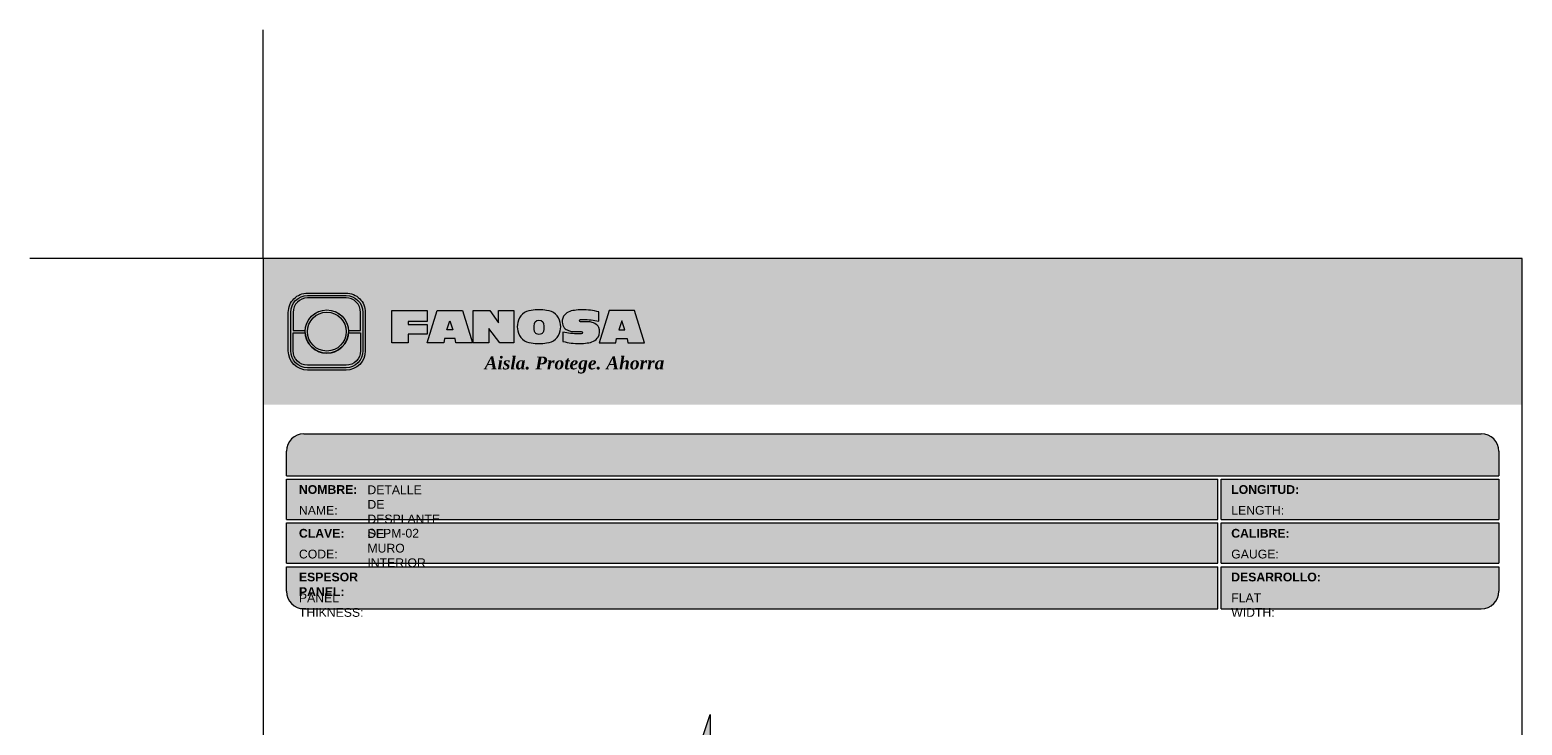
# Model space of a CAD drawing. Header units: millimetres. Extents: x 398.6 to 428.6, y 81.2 to 116.7.
# Tile 2 of 2: x 398.6 to 424.2, y 104.8 to 116.7. Entities that reach past the tile are written whole.
import ezdxf

# ---------------------------------------------------------------- set-up
doc = ezdxf.new("R2010")
doc.units = ezdxf.units.MM
doc.header["$LTSCALE"] = 0.025
doc.layers.get('0').update_dxf_attribs({"lineweight": 5})
for name, color, linetype, lineweight in [('hatch', 252, 'Continuous', 0), ('Poliestireno', 253, 'Continuous', 13), ('TEXTO CUADRO DATOS', 251, 'Continuous', 0)]:
    doc.layers.add(name, color=color, linetype=linetype, lineweight=lineweight)
doc.styles.get("Standard").update_dxf_attribs({"font": 'romand.shx'})
pattern_1 = [(0, (39.32441523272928, -161.1013951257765), (0.161925, 0.09348744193), [0.10795, -0.2159]), (120, (39.32441523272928, -161.1013951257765), (-0.1619249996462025, 0.09348744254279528), [0.1079499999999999, -0.2158999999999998]), (59.99999999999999, (39.32441523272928, -161.1013951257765), (3.537975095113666e-10, 0.1869748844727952), [-0.2159, 0.10795])]

# ---------------------------------------------------------------- blocks, each defined once
blk = doc.blocks.new('LOGO 1')
for color, points in [(7, [(362.633524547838, 273.3012676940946), (362.633524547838, 270.8012676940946), (384.2235245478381, 270.8012676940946), (384.2235245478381, 273.3012676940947)]), (30, [(364.0980555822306, 272.0718926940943), (364.3048789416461, 272.0718926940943), (364.3048789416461, 272.3812676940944, 0.4142135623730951), (364.0573789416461, 272.6287676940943), (363.3973789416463, 272.6287676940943, 0.4142135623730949), (363.1498789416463, 272.3812676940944), (363.1498789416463, 272.0718926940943), (363.3567023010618, 272.0718926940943, -0.9459053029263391)]), (252, [(364.0602079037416, 272.0512676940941, 1), (363.3945499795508, 272.0512676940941, 1)]), (7, [(364.8420585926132, 272.4104305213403), (365.4501879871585, 272.4104305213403), (365.4501879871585, 272.2247109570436), (365.119665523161, 272.2247109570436), (365.119665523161, 272.1719110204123), (365.4501879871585, 272.1719110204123), (365.4501879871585, 272.00471122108), (365.119665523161, 272.00471122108), (365.119665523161, 271.8609844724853), (364.8420585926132, 271.8609844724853)]), (170, [(364.3048789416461, 271.7212676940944), (364.3048789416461, 272.0306426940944), (364.0980555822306, 272.0306426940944, -0.9459053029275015), (363.3567023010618, 272.0306426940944), (363.1498789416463, 272.0306426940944), (363.1498789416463, 271.7212676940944, 0.4142135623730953), (363.3973789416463, 271.4737676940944), (364.057378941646, 271.4737676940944, 0.4142135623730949)])]:
    blk.add_hatch(color=color).paths.add_polyline_path(points)
h = blk.add_hatch(color=7)
edge = h.paths.add_edge_path()
edge.add_arc((364.057378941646, 271.7212676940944), 0.3299999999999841, -89.99999999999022, 9.890754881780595e-12, ccw=False)
edge.add_line((364.0573789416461, 271.3912676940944), (363.3973789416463, 271.3912676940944))
edge.add_arc((363.3973789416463, 271.7212676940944), 0.3299999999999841, 179.9999999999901, 269.9999999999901, ccw=False)
edge.add_line((363.0673789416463, 271.7212676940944), (363.0673789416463, 272.3812676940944))
edge.add_arc((363.3973789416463, 272.3812676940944), 0.3299999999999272, 90, 180, ccw=False)
edge.add_line((363.3973789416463, 272.7112676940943), (364.0573789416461, 272.7112676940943))
edge.add_arc((364.0573789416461, 272.3812676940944), 0.3299999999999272, 0, 90, ccw=False)
edge.add_line((364.387378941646, 272.3812676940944), (364.387378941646, 271.7212676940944))
edge = h.paths.add_edge_path(flags=16)
edge.add_arc((364.0573789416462, 271.7212676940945), 0.2887500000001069, 269.9999999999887, 359.9999999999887, ccw=False)
edge.add_line((364.0573789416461, 271.4325176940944), (363.3973789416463, 271.4325176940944))
edge.add_arc((363.3973789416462, 271.7212676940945), 0.2887500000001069, 180.0000000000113, 270.0000000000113, ccw=False)
edge.add_line((363.1086289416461, 271.7212676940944), (363.1086289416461, 272.3812676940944))
edge.add_arc((363.3973789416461, 272.3812676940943), 0.28875000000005, 89.99999999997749, 179.9999999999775, ccw=False)
edge.add_line((363.3973789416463, 272.6700176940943), (364.0573789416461, 272.6700176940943))
edge.add_arc((364.0573789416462, 272.3812676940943), 0.28875000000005, 2.262368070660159e-11, 90.00000000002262, ccw=False)
edge.add_line((364.3461289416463, 272.3812676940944), (364.3461289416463, 271.7212676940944))
h = blk.add_hatch(color=7)
h.paths.add_polyline_path([(363.3561289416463, 272.0512676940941, 1), (364.0986289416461, 272.0512676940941, 1)])
h.paths.add_polyline_path([(364.0602079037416, 272.0512676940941, -1), (363.3945499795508, 272.0512676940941, -1)], flags=16)
h = blk.add_hatch(color=7)
h.paths.add_polyline_path([(365.620750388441, 272.4104305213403), (365.4485062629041, 271.8609844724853), (365.7332546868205, 271.8609844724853), (365.7479187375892, 271.934277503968), (365.9266795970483, 271.934277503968), (365.9413436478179, 271.8609844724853), (366.2260920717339, 271.8609844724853), (366.0538479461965, 272.4104305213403)])
h.paths.add_polyline_path([(365.837299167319, 272.2366800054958), (365.8906148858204, 272.0814774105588), (365.7839834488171, 272.0814774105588)], flags=16)
h = blk.add_hatch(color=7)
h.paths.add_polyline_path([(366.9358659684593, 272.4104305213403), (366.6709453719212, 272.4104305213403), (366.6709453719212, 272.1991139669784), (366.5221127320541, 272.4104305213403), (366.2395855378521, 272.4104305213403), (366.2395855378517, 271.8609844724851), (366.5045061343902, 271.8609844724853), (366.5045061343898, 272.1071001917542), (366.6947223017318, 271.8609844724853), (366.9358659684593, 271.8609844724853)])
h.paths.add_polyline_path([(367.4970415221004, 272.4140725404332, 0.09403921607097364), (367.2339520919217, 272.4140725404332, 0.3497782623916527), (367.0006865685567, 272.2074327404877, 0.09737279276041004), (367.0006865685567, 272.0639822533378, 0.3497782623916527), (367.2339520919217, 271.8573424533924, 0.09403921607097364), (367.4970415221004, 271.8573424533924, 0.3497782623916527), (367.7303070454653, 272.0639822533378, 0.09737279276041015), (367.7303070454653, 272.2074327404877, 0.3497782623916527)])
h.paths.add_polyline_path([(367.2999959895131, 272.2148320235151, -0.3799377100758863), (367.4309976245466, 272.2148320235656, -0.158874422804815), (367.4503779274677, 272.1817168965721, -0.1263576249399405), (367.44577155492, 272.0572845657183, -0.2142742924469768), (367.4126854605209, 272.0188340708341, -0.2226123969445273), (367.318308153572, 272.0188340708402, -0.2142742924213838), (367.2852220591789, 272.0572845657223, -0.1263576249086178), (367.2806156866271, 272.1817168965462, -0.1588744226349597)], flags=16)
h.paths.add_polyline_path([(368.0775589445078, 272.2601931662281), (368.1276424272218, 272.2601931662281, -0.05869489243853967), (368.3904870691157, 272.2278050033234), (368.3904870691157, 272.3881713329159, 0.06395994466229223), (368.1046346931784, 272.4264429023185, 0.04691611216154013), (367.9730899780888, 272.4140725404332, 0.2229690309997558), (367.7857619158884, 272.3139728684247, 0.1654172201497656), (367.7667124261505, 272.182419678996, 0.1952229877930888), (367.8161538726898, 272.1004656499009, 0.07724634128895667), (367.887655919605, 272.0635888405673, 0.08066867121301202), (367.9607834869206, 272.0517133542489), (368.0895714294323, 272.0517133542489, -1), (368.0895714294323, 272.0112218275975), (368.0394879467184, 272.0112218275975, -0.05869489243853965), (367.7766433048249, 272.0436099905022), (367.7766433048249, 271.8832436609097, 0.0639599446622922), (368.0624956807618, 271.8449720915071, 0.04691611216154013), (368.1940403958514, 271.8573424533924, 0.2229690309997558), (368.3813684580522, 271.9574421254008, 0.2091142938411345), (368.391184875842, 272.1225548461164, 0.1301021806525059), (368.3636451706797, 272.1610969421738, 0.09267767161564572), (368.2794744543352, 272.2078261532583, 0.08066867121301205), (368.2063468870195, 272.2197016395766), (368.0775589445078, 272.2197016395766, -1)])
h.paths.add_polyline_path([(369.0017330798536, 272.4104305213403), (368.5686355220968, 272.4104305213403), (368.3963913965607, 271.8609844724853), (368.6811398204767, 271.8609844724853), (368.6958038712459, 271.934277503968), (368.8745647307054, 271.934277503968), (368.8892287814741, 271.8609844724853), (369.1739772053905, 271.8609844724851)])
h.paths.add_polyline_path([(368.7851843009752, 272.2366800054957), (368.8385000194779, 272.0814774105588), (368.7318685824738, 272.0814774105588)], flags=16)
at = {"color": 7}
for points in [[(364.387378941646, 271.7212676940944, -0.414213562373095), (364.0573789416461, 271.3912676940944), (363.3973789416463, 271.3912676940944, -0.414213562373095), (363.0673789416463, 271.7212676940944), (363.0673789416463, 272.3812676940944, -0.414213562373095), (363.3973789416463, 272.7112676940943), (364.0573789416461, 272.7112676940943, -0.4142135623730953), (364.387378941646, 272.3812676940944)], [(364.3461289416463, 271.7212676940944, -0.4142135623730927), (364.0573789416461, 271.4325176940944), (363.3973789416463, 271.4325176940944, -0.4142135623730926), (363.1086289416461, 271.7212676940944), (363.1086289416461, 272.3812676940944, -0.414213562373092), (363.3973789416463, 272.6700176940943), (364.0573789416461, 272.6700176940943, -0.4142135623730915), (364.3461289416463, 272.3812676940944)], [(367.7303070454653, 272.2074327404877, 0.3497782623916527), (367.4970415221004, 272.4140725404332, 0.09403921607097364), (367.2339520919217, 272.4140725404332, 0.3497782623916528), (367.0006865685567, 272.2074327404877, 0.09737279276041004), (367.0006865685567, 272.0639822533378, 0.3497782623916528), (367.2339520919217, 271.8573424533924, 0.09403921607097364), (367.4970415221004, 271.8573424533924, 0.3497782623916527), (367.7303070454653, 272.0639822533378, 0.09737279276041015)], [(368.3637508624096, 272.1610094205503, 0.09280978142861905), (368.2794744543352, 272.2078261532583, 0.08066867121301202), (368.2063468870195, 272.2197016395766), (368.0775589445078, 272.2197016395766, -0.9999999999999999), (368.0775589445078, 272.2601931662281), (368.1276424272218, 272.2601931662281, -0.05869489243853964), (368.3904870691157, 272.2278050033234), (368.3904870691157, 272.3881713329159, 0.06395994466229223), (368.1046346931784, 272.4264429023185, 0.04691611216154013), (367.9730899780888, 272.4140725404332, 0.2229690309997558), (367.7857619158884, 272.3139728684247, 0.1654172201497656), (367.7667124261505, 272.182419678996, 0.1952229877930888), (367.8161538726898, 272.1004656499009, 0.07724634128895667), (367.887655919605, 272.0635888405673, 0.08066867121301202), (367.9607834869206, 272.0517133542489), (368.0895714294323, 272.0517133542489, -0.9999999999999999), (368.0895714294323, 272.0112218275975), (368.0394879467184, 272.0112218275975, -0.05869489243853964), (367.7766433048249, 272.0436099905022), (367.7766433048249, 271.8832436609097, 0.06395994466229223), (368.0624956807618, 271.8449720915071, 0.04691611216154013), (368.1940403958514, 271.8573424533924, 0.2229690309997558), (368.3813684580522, 271.9574421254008, 0.2091142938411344), (368.391184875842, 272.1225548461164, 0.1341802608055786)], [(367.2852220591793, 272.0572845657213, 0.2142742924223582), (367.318308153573, 272.0188340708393, 0.2226123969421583), (367.4126854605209, 272.0188340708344, 0.2142742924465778), (367.44577155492, 272.0572845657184, 0.1263576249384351), (367.4503779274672, 272.1817168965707, 0.1588744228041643), (367.4309976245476, 272.2148320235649, 0.379937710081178), (367.2999959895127, 272.2148320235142, 0.1588744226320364), (367.2806156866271, 272.1817168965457, 0.1263576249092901)]]:
    blk.add_lwpolyline(points, format="xyb", close=True, dxfattribs=at)
at = {"color": 30}
blk.add_lwpolyline([(364.3048789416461, 272.0718926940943), (364.3048789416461, 272.3812676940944, 0.414213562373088), (364.0573789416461, 272.6287676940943), (363.3973789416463, 272.6287676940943, 0.4142135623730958), (363.1498789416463, 272.3812676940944), (363.1498789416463, 272.0718926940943), (363.3567023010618, 272.0718926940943, -0.9459053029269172), (364.0980555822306, 272.0718926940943)], format="xyb", close=True, dxfattribs=at)
at = {"color": 7}
for points in [[(364.8420585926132, 272.4104305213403), (365.4501879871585, 272.4104305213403), (365.4501879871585, 272.2247109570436), (365.119665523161, 272.2247109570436), (365.119665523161, 272.1719110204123), (365.4501879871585, 272.1719110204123), (365.4501879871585, 272.00471122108), (365.119665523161, 272.00471122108), (365.119665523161, 271.8609844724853), (364.8420585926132, 271.8609844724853)], [(365.7332546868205, 271.8609844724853), (365.4485062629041, 271.8609844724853), (365.620750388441, 272.4104305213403), (366.0538479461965, 272.4104305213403), (366.2260920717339, 271.8609844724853), (365.9413436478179, 271.8609844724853), (365.9266795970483, 271.934277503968), (365.7479187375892, 271.934277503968)], [(366.5045061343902, 272.1071001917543), (366.5045061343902, 271.8609844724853), (366.2395855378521, 271.8609844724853), (366.2395855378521, 272.4104305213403), (366.5221127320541, 272.4104305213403), (366.6709453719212, 272.1991139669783), (366.6709453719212, 272.4104305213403), (366.9358659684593, 272.4104305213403), (366.9358659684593, 271.8609844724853), (366.6947223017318, 271.8609844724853)], [(368.8745647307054, 271.934277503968), (368.8892287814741, 271.8609844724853), (369.1739772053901, 271.8609844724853), (369.0017330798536, 272.4104305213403), (368.5686355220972, 272.4104305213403), (368.3963913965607, 271.8609844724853), (368.6811398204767, 271.8609844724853), (368.6958038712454, 271.934277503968)], [(365.7839834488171, 272.0814774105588), (365.837299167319, 272.2366800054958), (365.8906148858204, 272.0814774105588)], [(368.8385000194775, 272.0814774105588), (368.7851843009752, 272.2366800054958), (368.7318685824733, 272.0814774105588)]]:
    blk.add_lwpolyline(points, close=True, dxfattribs=at)
at = {"color": 170}
blk.add_lwpolyline([(363.3567023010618, 272.0306426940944, 0.9459053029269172), (364.0980555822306, 272.0306426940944), (364.3048789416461, 272.0306426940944), (364.3048789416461, 271.7212676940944, -0.4142135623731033), (364.0573789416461, 271.4737676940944), (363.3973789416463, 271.4737676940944, -0.414213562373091), (363.1498789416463, 271.7212676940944), (363.1498789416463, 272.0306426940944)], format="xyb", close=True, dxfattribs=at)
at = {"color": 7}
for radius in [0.3712499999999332, 0.332828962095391]:
    blk.add_circle((363.7273789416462, 272.0512676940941), radius, dxfattribs=at)
at = {"color": 254, "insert": (366.4315877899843, 271.623287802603), "char_height": 0.22, "width": 5.448476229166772, "attachment_point": 1}
blk.add_mtext('{\\fBookman Old Style|b1|i1|c0|p18;\\C255;Aisla. Protege. Ahorra}', dxfattribs=at)

msp = doc.modelspace()

# ---------------------------------------------------------------- hatches: boundary and pattern name
msp.add_hatch(color=253).paths.add_polyline_path([(423.823524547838, 109.4667079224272, 0.4142135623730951), (423.5235245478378, 109.7667079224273), (403.3335245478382, 109.7667079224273, 0.4142135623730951), (403.0335245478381, 109.4667079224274), (403.0335245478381, 109.0467079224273), (423.823524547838, 109.0467079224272)])
h = msp.add_hatch(color=253)
h.paths.add_polyline_path([(419.0030160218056, 108.9867079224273), (403.0335245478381, 108.9867079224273), (403.0335245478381, 108.2967079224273), (419.0030160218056, 108.2967079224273)])
h.paths.add_polyline_path([(419.0030160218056, 108.2367079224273), (403.0335245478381, 108.2367079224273), (403.0335245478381, 107.5467079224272), (419.0030160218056, 107.5467079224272)])
h.paths.add_polyline_path([(419.0030160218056, 107.4867079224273), (403.0335245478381, 107.4867079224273), (403.0335245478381, 107.0667079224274, 0.4142135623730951), (403.3335245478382, 106.7667079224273), (419.003016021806, 106.7667079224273)])
h.paths.add_polyline_path([(423.823524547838, 107.4867079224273), (419.063016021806, 107.4867079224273), (419.063016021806, 106.7667079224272), (423.5235245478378, 106.7667079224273, 0.4142135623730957), (423.823524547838, 107.0667079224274)])
h.paths.add_polyline_path([(423.823524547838, 108.2367079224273), (419.063016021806, 108.2367079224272), (419.0630160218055, 107.5467079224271), (423.823524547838, 107.5467079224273)])
h.paths.add_polyline_path([(423.823524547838, 108.9867079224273), (419.063016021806, 108.9867079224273), (419.063016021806, 108.2967079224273), (423.823524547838, 108.2967079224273)])
at = {"layer": 'hatch', "linetype": 'ByBlock', "lineweight": 0}
h = msp.add_hatch(dxfattribs=at)
h.set_pattern_fill('HONEY', color=256, scale=0.034)
h.set_pattern_definition(pattern_1)
edge = h.paths.add_edge_path(flags=16)
edge.add_line((409.9739434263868, 95.05072663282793), (410.062773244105, 94.99572297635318))
edge.add_line((410.062773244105, 94.99572297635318), (409.9739434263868, 94.95718495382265))
edge.add_line((409.9739434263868, 94.95718495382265), (409.8336961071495, 94.95718495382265))
edge.add_arc((409.8288689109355, 95.04406239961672), 0.08701144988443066, 205.1146872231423, 273.18027157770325, ccw=False)
edge.add_arc((409.7717441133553, 95.02807879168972), 0.03013220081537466, 131.2694536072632, 224.040220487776, ccw=False)
edge.add_line((409.7518688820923, 95.05072663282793), (409.9739434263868, 95.05072663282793))
h.paths.add_polyline_path([(410.6688888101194, 95.05155115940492), (410.8909633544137, 95.06140728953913), (411.0759237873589, 95.0885281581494), (411.0777191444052, 95.09972662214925), (411.0908756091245, 95.09761735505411), (411.0895826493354, 95.08955257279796), (411.1658347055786, 95.09527147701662), (411.1676300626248, 95.10646994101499), (411.1807865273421, 95.10436067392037), (411.1456348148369, 94.88510334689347), (411.1324783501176, 94.88721261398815), (411.1342310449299, 94.89814497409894), (411.0597909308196, 94.90372798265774), (411.0578604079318, 94.8916864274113), (411.0447039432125, 94.89379569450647), (411.0466806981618, 94.90612562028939), (410.8909633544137, 94.93760121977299), (410.6688888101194, 94.95800948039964), (410.5800589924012, 94.99654750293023)], flags=16)
edge = h.paths.add_edge_path(flags=0)
edge.add_arc((410.8460207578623, 95.02856636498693), 0.05566294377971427, -23.18196628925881, 36.156737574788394, ccw=False)
edge.add_line((410.8971894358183, 95.00665450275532), (410.5800589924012, 94.99654750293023))
edge.add_line((410.5800589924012, 94.99654750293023), (410.8909633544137, 95.06140728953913))
edge = h.paths.add_edge_path(flags=16)
edge.add_line((410.2140014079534, 94.4482656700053), (410.2140014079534, 94.56346351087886))
edge.add_line((410.2140014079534, 94.56346351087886), (410.22689604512, 94.55110495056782))
edge.add_line((410.22689604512, 94.55110495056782), (410.2140014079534, 94.53769181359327))
edge.add_line((410.2140014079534, 94.53769181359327), (410.22689604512, 94.52533325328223))
edge.add_line((410.22689604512, 94.52533325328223), (410.2140014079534, 94.51192011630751))
edge.add_line((410.2140014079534, 94.51192011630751), (410.2153364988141, 94.49956155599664))
edge.add_line((410.2153364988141, 94.49956155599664), (410.2140014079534, 94.48614841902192))
edge.add_line((410.2140014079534, 94.48614841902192), (410.2203080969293, 94.4801039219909))
edge.add_line((410.2203080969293, 94.4801039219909), (410.2290111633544, 94.46886865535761))
edge.add_arc((410.2145099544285, 94.45755387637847), 0.0183931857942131, 37.96365300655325, 236.4794025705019)
edge.add_line((410.2043525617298, 94.44221971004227), (410.2043525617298, 94.33822398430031))
edge.add_arc((410.2457308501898, 94.34944402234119), 0.04287250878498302, 195.1713769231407, 297.957826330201)
edge.add_line((410.2658304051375, 94.311575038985), (410.3738000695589, 94.30520125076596))
edge.add_line((410.3738000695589, 94.30520125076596), (409.9390392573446, 94.311575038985))
edge.add_arc((409.9728516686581, 94.31975631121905), 0.03478810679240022, 32.06369409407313, 193.6019034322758, ccw=False)
edge.add_line((410.0023331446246, 94.33822398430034), (410.0023331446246, 94.45345497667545))
edge.add_arc((409.9563534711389, 94.47431113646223), 0.05048870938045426, 249.9443678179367, 335.6011834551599, ccw=False)
edge.add_line((409.9390392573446, 94.42688405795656), (409.9721964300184, 94.42688405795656))
edge.add_line((409.9721964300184, 94.42688405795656), (409.9908682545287, 94.49952654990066))
edge.add_line((409.9908682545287, 94.49952654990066), (409.977973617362, 94.51188511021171))
edge.add_line((409.977973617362, 94.51188511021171), (409.9908682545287, 94.52529824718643))
edge.add_line((409.9908682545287, 94.52529824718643), (409.977973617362, 94.5376568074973))
edge.add_line((409.977973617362, 94.5376568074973), (409.9908682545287, 94.55106994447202))
edge.add_line((409.9908682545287, 94.55106994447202), (409.9908682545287, 94.4482656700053))
edge.add_line((409.9908682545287, 94.4482656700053), (410.2140014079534, 94.4482656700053))
edge = h.paths.add_edge_path(flags=0)
edge.add_line((410.2025365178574, 94.44221971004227), (410.2025365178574, 94.34945925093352))
edge.add_arc((410.2291854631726, 94.34945925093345), 0.02664894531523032, 179.9999999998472, 270.0000000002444)
edge.add_line((410.2291854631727, 94.3228103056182), (410.2658304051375, 94.31157503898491))
edge.add_line((410.2658304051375, 94.31157503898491), (409.9390392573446, 94.31157503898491))
edge.add_line((409.9390392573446, 94.31157503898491), (409.9390392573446, 94.32281030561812))
edge.add_line((409.9390392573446, 94.32281030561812), (409.9756841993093, 94.3228103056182))
edge.add_arc((409.9756841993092, 94.34945925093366), 0.02664894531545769, 270.0000000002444, 359.9999999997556)
edge.add_line((410.0023331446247, 94.34945925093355), (410.0023331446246, 94.44221971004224))
edge.add_arc((410.0150444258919, 94.44799287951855), 0.01396087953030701, -3.304686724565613, 204.4264484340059, ccw=False)
edge.add_line((410.0289820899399, 94.44718809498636), (410.1758875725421, 94.44718809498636))
edge.add_arc((410.1898252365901, 94.44799287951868), 0.01396087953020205, -24.426448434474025, 183.3046867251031, ccw=False)
h.paths.add_polyline_path([(410.1148497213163, 104.3984761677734), (409.9232232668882, 103.8313114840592), (409.9232232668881, 104.3984761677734), (409.6218063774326, 104.3984761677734), (409.6218063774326, 94.29392815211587), (411.2305735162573, 94.29392815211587), (411.2001093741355, 104.3984761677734), (410.30221059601, 104.3984761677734), (410.3022105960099, 104.9530158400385), (410.112716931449, 104.392163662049), (410.1613191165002, 104.3984761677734)])
at = {"layer": 'Poliestireno', "linetype": 'ByBlock', "lineweight": 0}
h = msp.add_hatch(dxfattribs=at)
h.set_pattern_fill('HONEY', color=256, scale=0.034)
h.set_pattern_definition(pattern_1)
h.paths.add_polyline_path([(410.6688888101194, 95.05155115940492), (410.8909633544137, 95.06140728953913), (411.0759237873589, 95.0885281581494), (411.0777191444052, 95.09972662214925), (411.0908756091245, 95.09761735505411), (411.0895826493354, 95.08955257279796), (411.1658347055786, 95.09527147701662), (411.1676300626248, 95.10646994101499), (411.1807865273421, 95.10436067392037), (411.1456348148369, 94.88510334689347), (411.1324783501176, 94.88721261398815), (411.1342310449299, 94.89814497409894), (411.0597909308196, 94.90372798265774), (411.0578604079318, 94.8916864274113), (411.0447039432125, 94.89379569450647), (411.0466806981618, 94.90612562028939), (410.8909633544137, 94.93760121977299), (410.6688888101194, 94.95800948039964), (410.5800589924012, 94.99654750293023)], flags=16)
edge = h.paths.add_edge_path(flags=16)
edge.add_line((409.9739434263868, 95.05072663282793), (410.062773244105, 94.99572297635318))
edge.add_line((410.062773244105, 94.99572297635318), (409.9739434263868, 94.95718495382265))
edge.add_line((409.9739434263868, 94.95718495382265), (409.8336961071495, 94.95718495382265))
edge.add_arc((409.8288689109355, 95.04406239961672), 0.08701144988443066, 205.1146872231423, 273.18027157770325, ccw=False)
edge.add_arc((409.7717441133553, 95.02807879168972), 0.03013220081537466, 131.2694536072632, 224.040220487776, ccw=False)
edge.add_line((409.7518688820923, 95.05072663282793), (409.9739434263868, 95.05072663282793))
edge = h.paths.add_edge_path(flags=0)
edge.add_arc((410.8460207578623, 95.02856636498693), 0.05566294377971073, -23.18196628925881, 36.156737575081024, ccw=False)
edge.add_line((410.8971894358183, 95.00665450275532), (410.5800589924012, 94.99654750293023))
edge.add_line((410.5800589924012, 94.99654750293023), (410.8909633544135, 95.06140728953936))
edge = h.paths.add_edge_path(flags=16)
edge.add_line((410.2140014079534, 94.56979217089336), (410.2140014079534, 94.56346351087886))
edge.add_line((410.2140014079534, 94.56346351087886), (410.22689604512, 94.55110495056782))
edge.add_line((410.22689604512, 94.55110495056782), (410.2140014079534, 94.53769181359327))
edge.add_line((410.2140014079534, 94.53769181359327), (410.22689604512, 94.52533325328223))
edge.add_line((410.22689604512, 94.52533325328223), (410.2140014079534, 94.51192011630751))
edge.add_line((410.2140014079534, 94.51192011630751), (410.22689604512, 94.49956155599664))
edge.add_line((410.22689604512, 94.49956155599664), (410.2140014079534, 94.48614841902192))
edge.add_line((410.2140014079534, 94.48614841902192), (410.2203080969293, 94.4801039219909))
edge.add_line((410.2203080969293, 94.4801039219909), (410.2658304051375, 94.46886865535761))
edge.add_arc((410.2658304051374, 94.44221971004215), 0.02664894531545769, 2.4442670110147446e-10, 89.99999999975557, ccw=False)
edge.add_line((410.2924793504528, 94.44221971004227), (410.2924793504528, 94.33822398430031))
edge.add_arc((410.2658304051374, 94.33822398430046), 0.02664894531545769, 270.0000000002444, 359.99999999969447, ccw=False)
edge.add_line((410.2658304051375, 94.311575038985), (410.3738000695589, 94.30520125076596))
edge.add_line((410.3738000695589, 94.30520125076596), (409.9390392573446, 94.311575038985))
edge.add_arc((409.9390392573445, 94.33822398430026), 0.02664894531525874, 179.9999999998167, 270.0000000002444, ccw=False)
edge.add_line((409.9123903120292, 94.33822398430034), (409.9123903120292, 94.45345497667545))
edge.add_arc((409.9390392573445, 94.45345497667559), 0.02664894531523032, 89.99999999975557, 180.0000000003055, ccw=False)
edge.add_line((409.9390392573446, 94.48010392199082), (409.9721964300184, 94.48010392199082))
edge.add_line((409.9721964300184, 94.48010392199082), (409.9908682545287, 94.49952654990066))
edge.add_line((409.9908682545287, 94.49952654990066), (409.977973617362, 94.51188511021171))
edge.add_line((409.977973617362, 94.51188511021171), (409.9908682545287, 94.52529824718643))
edge.add_line((409.9908682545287, 94.52529824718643), (409.977973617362, 94.5376568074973))
edge.add_line((409.977973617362, 94.5376568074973), (409.9908682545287, 94.55106994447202))
edge.add_line((409.9908682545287, 94.55106994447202), (409.9908682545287, 94.56979217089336))
edge.add_line((409.9908682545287, 94.56979217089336), (410.2140014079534, 94.56979217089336))
edge = h.paths.add_edge_path(flags=0)
edge.add_line((410.2025365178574, 94.44221971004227), (410.2025365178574, 94.34945925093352))
edge.add_arc((410.2291854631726, 94.34945925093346), 0.02664894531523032, 179.9999999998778, 270.0000000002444)
edge.add_line((410.2291854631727, 94.3228103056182), (410.2658304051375, 94.31157503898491))
edge.add_line((410.2658304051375, 94.31157503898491), (409.9390392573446, 94.31157503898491))
edge.add_line((409.9390392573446, 94.31157503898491), (409.9390392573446, 94.32281030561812))
edge.add_line((409.9390392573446, 94.32281030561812), (409.9756841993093, 94.3228103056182))
edge.add_arc((409.9756841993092, 94.34945925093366), 0.02664894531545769, 270.0000000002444, 359.9999999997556)
edge.add_line((410.0023331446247, 94.34945925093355), (410.0023331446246, 94.44221971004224))
edge.add_arc((410.02898208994, 94.44221971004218), 0.02664894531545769, 90.00000000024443, 179.9999999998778, ccw=False)
edge.add_line((410.0289820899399, 94.46886865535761), (410.1758875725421, 94.46886865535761))
edge.add_arc((410.175887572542, 94.44221971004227), 0.02664894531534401, 0, 89.99999999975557, ccw=False)
h.paths.add_polyline_path([(410.1148497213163, 104.3984761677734), (409.9232232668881, 103.8313114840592), (409.9232232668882, 104.3984761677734), (409.6218063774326, 104.3984761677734), (409.6218063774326, 94.29392815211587), (411.2305735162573, 94.29392815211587), (411.2001093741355, 104.3984761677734), (410.30221059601, 104.3984761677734), (410.3022105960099, 104.9530158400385), (410.112716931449, 104.392163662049), (410.1613191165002, 104.3984761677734)])

# ---------------------------------------------------------------- linework, layer by layer
at = {"color": 254}
for q in [(402.633524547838, 116.6880880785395), (398.6352880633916, 112.7667079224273)]:
    msp.add_line((402.633524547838, 112.7667079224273), q, dxfattribs=at)
at = {"color": 253}
for p, q in [((403.3335245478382, 109.7667079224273), (423.5235245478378, 109.7667079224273)), ((403.0335245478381, 109.0467079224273), (403.0335245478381, 109.4667079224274)), ((423.823524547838, 109.4667079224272), (423.823524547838, 109.0467079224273)), ((403.0335245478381, 109.0467079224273), (423.823524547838, 109.0467079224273)), ((403.0335245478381, 108.2967079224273), (403.0335245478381, 108.9867079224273)), ((403.0335245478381, 108.9867079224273), (419.0030160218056, 108.9867079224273)), ((419.0030160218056, 108.2967079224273), (419.003016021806, 108.9867079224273)), ((419.063016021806, 108.9867079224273), (423.823524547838, 108.9867079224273)), ((419.063016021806, 108.2967079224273), (419.063016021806, 108.9867079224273)), ((423.823524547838, 108.9867079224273), (423.823524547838, 108.2967079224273)), ((403.0335245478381, 108.2967079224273), (419.0030160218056, 108.2967079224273)), ((419.063016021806, 108.2967079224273), (423.823524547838, 108.2967079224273)), ((403.0335245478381, 107.5467079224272), (403.0335245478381, 108.2367079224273)), ((403.0335245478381, 108.2367079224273), (419.0030160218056, 108.2367079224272)), ((419.0030160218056, 107.5467079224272), (419.0030160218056, 108.2367079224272)), ((419.063016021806, 108.2367079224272), (423.823524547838, 108.2367079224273)), ((419.063016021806, 107.5467079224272), (419.063016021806, 108.2367079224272)), ((423.823524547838, 108.2367079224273), (423.823524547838, 107.5467079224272)), ((403.0335245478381, 107.5467079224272), (419.0030160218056, 107.5467079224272)), ((403.0335245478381, 107.0667079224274), (403.0335245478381, 107.4867079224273)), ((403.0335245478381, 107.4867079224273), (419.003016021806, 107.4867079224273)), ((419.003016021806, 106.7667079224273), (419.0030160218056, 107.4867079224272)), ((419.063016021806, 107.5467079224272), (423.823524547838, 107.5467079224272)), ((419.063016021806, 107.4867079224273), (423.823524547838, 107.4867079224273)), ((419.063016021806, 106.7667079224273), (419.063016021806, 107.4867079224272)), ((423.823524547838, 107.4867079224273), (423.823524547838, 107.0667079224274)), ((403.3335245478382, 106.7667079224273), (419.0030160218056, 106.7667079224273)), ((419.063016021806, 106.7667079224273), (423.5235245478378, 106.7667079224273))]:
    msp.add_line(p, q, dxfattribs=at)
at = {"color": 254}
msp.add_lwpolyline([(402.633524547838, 84.82670792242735), (424.2235245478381, 84.82670792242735), (424.2235245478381, 112.7667079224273), (402.633524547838, 112.7667079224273)], close=True, dxfattribs=at)
at = {"color": 253}
for centre, start, end in [((403.3335245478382, 109.4667079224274), 90, 180), ((423.5235245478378, 109.4667079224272), 0, 90), ((403.3335245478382, 107.0667079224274), 180, 270), ((423.5235245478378, 107.0667079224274), 270, 0)]:
    msp.add_arc(centre, 0.3, start, end, dxfattribs=at)
at = {"layer": 'hatch', "linetype": 'ByBlock', "lineweight": 0}
msp.add_lwpolyline([(408.3113113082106, 104.3984761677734), (409.9232232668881, 104.3984761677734), (409.9232232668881, 103.8313114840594), (410.3022105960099, 104.9530158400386), (410.30221059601, 104.3984761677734), (411.9141225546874, 104.3984761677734)], dxfattribs=at)

# ---------------------------------------------------------------- block references
msp.add_blockref('LOGO 1', (40, -160.5345597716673))

# ---------------------------------------------------------------- texts
at = {"layer": 'TEXTO CUADRO DATOS', "char_height": 0.15, "width": 0.003231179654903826, "attachment_point": 1}
for s, insert in [('{\\fArial|b1|i0|c0|p34;NOMBRE:}', (403.2495265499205, 108.8852422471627)), ('{\\fArial|b0|i0|c0|p34;DETALLE DE DESPLANTE DE MURO INTERIOR}', (404.4235766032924, 108.8801262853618)), ('{\\fArial|b1|i0|c0|p34;LONGITUD:}', (419.235306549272, 108.8852422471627)), ('{\\fArial|b0|i0|c0|p34;NAME:}', (403.2495265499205, 108.5285691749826)), ('{\\fArial|b0|i0|c0|p34;LENGTH:}', (419.235306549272, 108.5285691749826)), ('{\\fArial|b1|i0|c0|p34;CLAVE:}', (403.2495265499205, 108.1352422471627)), ('{\\fArial|b0|i0|c0|p34;SFPM-02}', (404.4235766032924, 108.136215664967)), ('{\\fArial|b1|i0|c0|p34;CALIBRE:}', (419.235306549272, 108.1352422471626)), ('{\\fArial|b0|i0|c0|p34;CODE:}', (403.2495265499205, 107.7785691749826)), ('{\\fArial|b0|i0|c0|p34;GAUGE:}', (419.235306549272, 107.7785691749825)), ('{\\fArial|b1|i0|c0|p34;ESPESOR PANEL:}', (403.2495265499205, 107.3852422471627)), ('{\\fArial|b1|i0|c0|p34;DESARROLLO:}', (419.235306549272, 107.3852422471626)), ('{\\fArial|b0|i0|c0|p34;PANEL THIKNESS:}', (403.2495265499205, 107.0285691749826)), ('{\\fArial|b0|i0|c0|p34;FLAT WIDTH:}', (419.235306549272, 107.0285691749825))]:
    msp.add_mtext(s, dxfattribs=dict(at, insert=insert))

doc.saveas('drawing.dxf')
